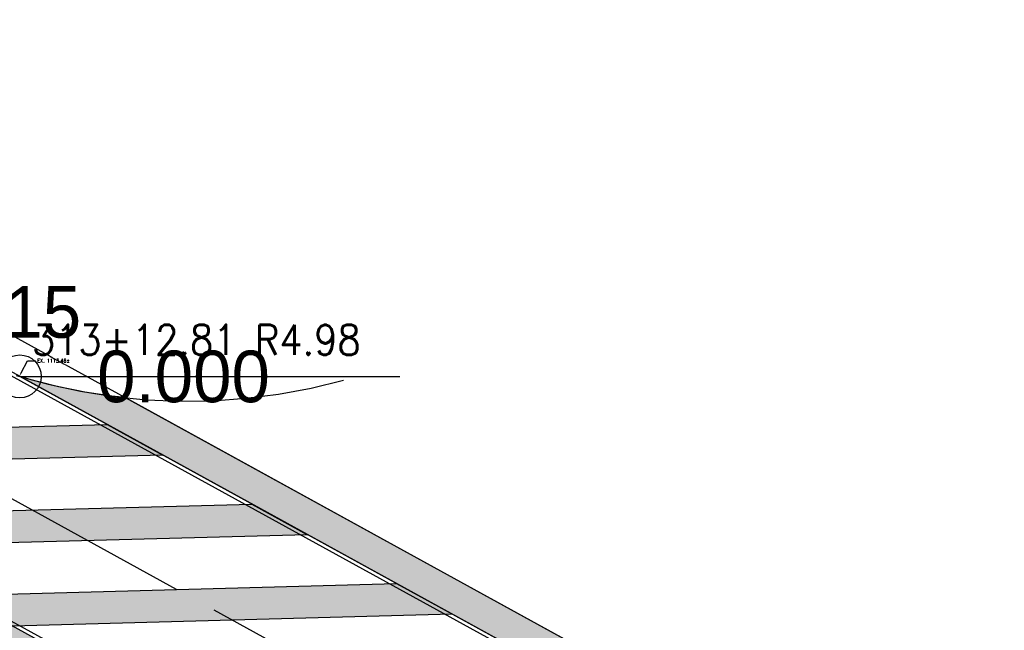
# Model space of a CAD drawing. Extents: x 167754 to 212748, y 396132 to 454338.
# Tile 59 of 147: x 195274 to 195320, y 404218 to 404246. Entities that reach past the tile are written whole.
import ezdxf
from ezdxf import colors
from ezdxf.entities.mleader import LeaderData, LeaderLine
from ezdxf.enums import TextEntityAlignment as Align
from ezdxf.math import Vec2, Vec3

# ---------------------------------------------------------------- set-up
doc = ezdxf.new("R2010")
doc.units = 0
doc.header["$MEASUREMENT"] = 0
doc.layers.get('0').update_dxf_attribs({"linetype": 'CONTINUOUS'})
doc.layers.add('0_3DP_MAT', color=181, linetype='CONTINUOUS', plot=False)
doc.layers.add('0_EX. 3DP', color=31, linetype='CONTINUOUS', plot=False)
for name, color, linetype in [('0_PNTS', 1, 'CONTINUOUS'), ('L141', 7, 'CONTINUOUS'), ('PNTDESC', 3, 'CONTINUOUS'), ('PNTELEV', 5, 'CONTINUOUS'), ('PNTNO', 7, 'CONTINUOUS'), ('SC_SCRATCH-6', 6, 'CONTINUOUS')]:
    doc.layers.add(name, color=color, linetype=linetype)
doc.styles.add('PTXT', font='TXT')
doc.styles.add('romans', font='romans.shx', dxfattribs={"width": 0.75, "oblique": 22.5})
doc.styles.get("Standard").update_dxf_attribs({"font": 'romans.shx', "width": 0.9})
doc.dimstyles.new('4P', dxfattribs={"dimscale": 4, "dimtxt": 0.14, "dimasz": 0.14, "dimexe": 0.05, "dimexo": 0.05, "dimgap": 0.05, "dimtad": 1, "dimzin": 0, "dimdsep": 46, "dimtxsty": 'romans', "dimcen": 0, "dimdle": 0.1, "dimclrd": 1, "dimclre": 1, "dimclrt": 7, "dimaunit": 1, "dimadec": 4, "dimazin": 0, "dimtfac": 1, "dimtmove": 0, "dimatfit": 2, "dimfxl": 1, "dimtvp": 1, "dimtolj": 1, "dimtzin": 0, "dimarcsym": 0})

# ---------------------------------------------------------------- blocks, each defined once
blk = doc.blocks.new('SPT4')
at = {"color": 0, "linetype": 'Continuous'}
blk.add_circle((0, 0), 0.5, dxfattribs=at)
blk = doc.blocks.new('SRVPNO1')
at = {"layer": 'PNTDESC', "style": 'PTXT'}
blk.add_attdef('DESC2', text='', height=1, dxfattribs=at).set_placement((0, -1.75), align=Align.CENTER)
at = {"layer": 'PNTELEV', "style": 'PTXT'}
blk.add_attdef('ELEV2', (1.5, -0.5), '', height=1, dxfattribs=at)
at = {"layer": 'PNTNO', "style": 'PTXT'}
blk.add_attdef('PT#', text='', height=1, dxfattribs=at).set_placement((0, 0.75), align=Align.CENTER)

msp = doc.modelspace()

# ---------------------------------------------------------------- hatches: boundary and pattern name
at = {"layer": 'L141', "transparency": 33554495}
h = msp.add_hatch(color=256, dxfattribs=at)
h.dxf.hatch_style = 1
h.paths.add_polyline_path([(195255.5145291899, 404228.1508199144), (195252.5803102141, 404228.06657247), (195280.2504573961, 404212.8273872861), (195283.2921489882, 404212.8657475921)])
edge = h.paths.add_edge_path()
edge.add_line((195306.6606344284, 404213.5210386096), (195279.1691434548, 404228.6486640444))
edge.add_arc((195281.7184209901, 404253.9185812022), 25.39817964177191, 252.9003888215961, 264.2393817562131, ccw=False)
edge.add_line((195274.2504967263, 404229.6431278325), (195303.714271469, 404213.4302222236))
edge.add_line((195303.714271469, 404213.4302222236), (195306.6606344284, 404213.5210386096))
h = msp.add_hatch(color=256, dxfattribs=at)
h.dxf.hatch_style = 1
h.paths.add_polyline_path([(195257.8751138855, 404226.8518710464), (195278.3281345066, 404227.3993434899), (195280.9219753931, 404225.9720417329), (195260.4748158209, 404225.421344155)])
h = msp.add_hatch(color=256, dxfattribs=at)
h.dxf.hatch_style = 1
h.paths.add_polyline_path([(195264.6036969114, 404223.1493623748), (195285.0567175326, 404223.6968348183), (195287.6505584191, 404222.2695330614), (195267.2033988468, 404221.7188354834)])
h = msp.add_hatch(color=256, dxfattribs=at)
h.dxf.hatch_style = 1
h.paths.add_polyline_path([(195271.3322799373, 404219.4468537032), (195291.7853005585, 404219.9943261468), (195294.379141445, 404218.5670243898), (195273.9319818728, 404218.0163268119)])

# ---------------------------------------------------------------- linework, layer by layer
at = {"layer": '0_3DP_MAT', "color": 211, "elevation": 1112.58802525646}
for points in [[(195274.830207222, 404223.4230985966), (195268.101624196, 404227.1256072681)], [(195281.5587902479, 404219.720589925), (195274.830207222, 404223.4230985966)], [(195283.2935030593, 404218.7660369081), (195288.2958388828, 404216.013422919)]]:
    msp.add_lwpolyline(points, dxfattribs=at)
at = {"layer": '0_EX. 3DP'}
msp.add_polyline3d([(195274.106669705, 404229.6830257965, 1113.453281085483), (195275.5922024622, 404229.2709354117, 1113.474562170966), (195277.0987819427, 404228.9440649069, 1113.473301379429), (195278.6215235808, 404228.7034740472, 1113.462263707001), (195280.1554904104, 404228.5499428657, 1113.451226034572), (195281.6957090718, 404228.4839691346, 1113.440188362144), (195283.2371859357, 404228.5057667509, 1113.429150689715), (195284.7749232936, 404228.6152650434, 1113.418113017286), (195286.3039355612, 404228.8121090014, 1113.407075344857), (195287.8192654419, 404229.0956604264, 1113.396037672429), (195289.316, 404229.465, 1113.385)], dxfattribs=at)
at = {"layer": 'L141'}
msp.add_lwpolyline([(195255.5145291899, 404228.1508199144), (195252.5803102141, 404228.06657247), (195280.2504573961, 404212.8273872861), (195283.2921489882, 404212.8657475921)], close=True, dxfattribs=at)
msp.add_lwpolyline([(195255.5145291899, 404228.1508199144), (195252.5803102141, 404228.06657247), (195280.2504573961, 404212.8273872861), (195283.2921489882, 404212.8657475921)], close=True, dxfattribs=at)
at = {"layer": 'L141', "elevation": 1112.58802525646}
for points in [[(195257.8751138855, 404226.8518710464), (195278.3281345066, 404227.3993434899), (195280.9219753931, 404225.9720417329), (195260.4748158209, 404225.421344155), (195257.8751138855, 404226.8518710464)], [(195264.6036969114, 404223.1493623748), (195285.0567175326, 404223.6968348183), (195287.6505584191, 404222.2695330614), (195267.2033988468, 404221.7188354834), (195264.6036969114, 404223.1493623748)], [(195271.3322799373, 404219.4468537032), (195291.7853005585, 404219.9943261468), (195294.379141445, 404218.5670243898), (195273.9319818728, 404218.0163268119), (195271.3322799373, 404219.4468537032)]]:
    msp.add_lwpolyline(points, dxfattribs=at)

# ---------------------------------------------------------------- next in the draw order: leaders
at = {"layer": '0_3DP_MAT'}
ml = msp.add_multileader_mtext('Standard', dxfattribs=at)
ml.set_content('EX. 1113.46±', color=256)
ml.set_leader_properties()
ml.build(insert=Vec2(0, 0))
ml.multileader.update_dxf_attribs({"dogleg_length": 0.36, "arrow_head_size": 0.18})
ctx = ml.context
ctx.base_point, ctx.char_height, ctx.arrow_head_size, ctx.landing_gap_size, ctx.plane_origin = Vec3(195274.994379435, 404230.3645368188), 0.18, 0.18, 0.09, Vec3(195258.0536526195, 404239.4123514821)
notes = []
notes.append((ctx, [(0, (1, 1, 0), (195274.634379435, 404230.3645368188), (1, 0), 0.36, [(0, [(195274.2504967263, 404229.6431278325)], 0, [])])]))
ctx.mtext.insert, ctx.mtext.flow_direction = Vec3(195275.084379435, 404230.4545368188), 5
ctx.mtext.has_bg_fill, ctx.mtext.bg_color, ctx.mtext.bg_scale_factor, ctx.mtext.bg_transparency, ctx.mtext.use_window_bg_color = 1, -1027028792, 1.5, 0, 1
for ctx, leaders in notes:
    for number, flags, end, landing, length, lines in leaders:
        leader = LeaderData()
        leader.index, (leader.has_last_leader_line, leader.has_dogleg_vector, leader.attachment_direction) = number, flags
        leader.last_leader_point, leader.dogleg_vector, leader.dogleg_length = Vec3(end), Vec3(landing), length
        for number, points, colour, breaks in lines:
            line = LeaderLine()
            line.index, line.vertices, line.color, line.breaks = number, Vec3.list(points), colors.encode_raw_color(colour), breaks
            leader.lines.append(line)
        ctx.leaders.append(leader)

# ---------------------------------------------------------------- next in the draw order: linework, layer by layer
at = {"layer": '0_3DP_MAT', "color": 211, "elevation": 1112.58802525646}
for points in [[(195320.037064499, 404206.1604475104), (195247.2097849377, 404246.2348038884)], [(195319.313918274, 404204.8462711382), (195246.4866387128, 404244.9206275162)], [(195319.2319617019, 404204.6973311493), (195246.4046821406, 404244.7716875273)], [(195314.4109868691, 404195.9361553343), (195241.5837073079, 404236.0105117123)]]:
    msp.add_lwpolyline(points, dxfattribs=at)
at = {"layer": 'L141'}
msp.add_lwpolyline([(195306.6606344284, 404213.5210386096), (195279.1691434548, 404228.6486640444, -0.04951609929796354), (195274.2504967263, 404229.6431278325), (195303.714271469, 404213.4302222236)], format="xyb", close=True, dxfattribs=at)

# ---------------------------------------------------------------- next in the draw order: block references
at = {"layer": '0_PNTS', "xscale": 2.4, "yscale": 2.4, "zscale": 2.4}
msp.add_blockref('SRVPNO1', (195274.266641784, 404229.63424376), dxfattribs=at).add_auto_attribs({'PT#': 'B15', 'ELEV2': '0.000'})
at = {"layer": '0_PNTS', "xscale": 2, "yscale": 2, "zscale": 2}
msp.add_blockref('SPT4', (195274.266641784, 404229.63424376), dxfattribs=at)

# ---------------------------------------------------------------- next in the draw order: texts
at = {"layer": 'SC_SCRATCH-6', "width": 0.9}
msp.add_text('313+12.81 R4.98', height=1.4, dxfattribs=at).set_placement((195274.8362392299, 404231.3370525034), align=Align.MIDDLE_LEFT)

# ---------------------------------------------------------------- next in the draw order: leaders
at = {"layer": 'SC_SCRATCH-6', "has_arrowhead": 0}
msp.add_leader([(195274.2666417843, 404229.6342437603), (195274.2762392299, 404229.6370525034), (195291.93623923, 404229.6370525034)], dimstyle='4P', override={"dimscale": 20, "dimasz": 0.1}, dxfattribs=at)

doc.saveas('drawing.dxf')
